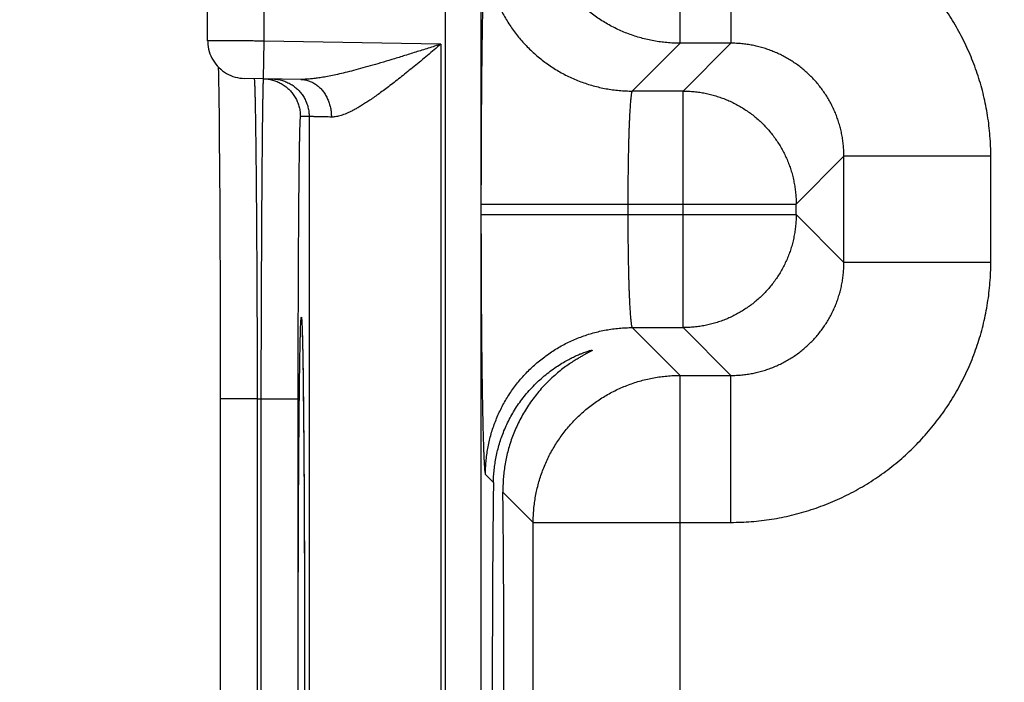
# Model space of a CAD drawing. Header units: inches. Extents: x 0 to 34, y 0 to 22.
# Tile 35 of 80: x 15.028 to 15.551, y 16.138 to 16.49. Entities that reach past the tile are written whole.
import ezdxf

# ---------------------------------------------------------------- set-up
doc = ezdxf.new("R2010")
doc.units = ezdxf.units.IN
doc.header["$LTSCALE"] = 1.87
doc.header["$MEASUREMENT"] = 0
doc.layers.get('0').update_dxf_attribs({"linetype": 'CONTINUOUS'})
doc.layers.add('DIMENSIONS', color=7, linetype='CONTINUOUS')
doc.styles.get("Standard").update_dxf_attribs({"font": 'txt', "width": 0.8})
doc.dimstyles.new('DIMSTYLE_1', dxfattribs={"dimtxt": 0.125, "dimasz": 0.18, "dimexe": 0.18, "dimexo": 0.0625, "dimgap": 0.09, "dimtad": 0, "dimtih": 1, "dimtoh": 1, "dimdec": 3, "dimzin": 4, "dimdsep": 46, "dimtxsty": 'STANDARD', "dimblk": '_FILLED', "dimblk1": '_FILLED', "dimblk2": '_FILLED', "dimcen": 0.09, "dimadec": 0, "dimazin": 0, "dimtp": 0.01, "dimtm": 0.01, "dimtfac": 1, "dimtdec": 3, "dimtofl": 0, "dimtmove": 0, "dimatfit": 3, "dimldrblk": '_FILLED', "dimfxl": 1, "dimtolj": 1, "dimtzin": 4, "dimarcsym": 0})

# ---------------------------------------------------------------- blocks, each defined once
blk = doc.blocks.new('*D9')
at = {"layer": 'DIMENSIONS', "color": 2, "linetype": 'CONTINUOUS'}
blk.add_line((16.37319, 13.36208), (14.43956, 13.36208), dxfattribs=at)
at = {"layer": 'DIMENSIONS', "color": 2, "linetype": 'CONTINUOUS', "width": 0.8}
for s, p in [('[', (13.67706, 13.29958)), (']', (14.27706, 13.29958)), ('3.529', (13.05206, 13.29958)), ('89.64', (13.77706, 13.29958))]:
    blk.add_text(s, height=0.125, dxfattribs=at).set_placement(p)
blk = doc.blocks.new('_FILLED')
at = {"color": 0, "linetype": 'BYBLOCK'}
blk.add_solid([(0, 0), (-1, 0.1736), (-1, -0.1736)], dxfattribs=at)
blk = doc.blocks.new('*D10')
at = {"layer": 'DIMENSIONS', "color": 2, "linetype": 'CONTINUOUS'}
blk.add_line((16.37319, 16.11208), (14.43872, 16.11208), dxfattribs=at)
at = {"layer": 'DIMENSIONS', "color": 2, "linetype": 'CONTINUOUS', "width": 0.8}
for s, p in [('[', (13.67622, 16.04958)), (']', (14.27622, 16.04958)), ('.779', (13.15122, 16.04958)), ('19.79', (13.77622, 16.04958))]:
    blk.add_text(s, height=0.125, dxfattribs=at).set_placement(p)

msp = doc.modelspace()

# ---------------------------------------------------------------- linework, layer by layer
at = {"color": 7, "linetype": 'CONTINUOUS'}
for p, q in [((15.12755, 16.47857), (15.12755, 16.7621)), ((15.15755, 16.4784), (15.15755, 16.7621)), ((15.37842, 16.47723), (15.37842, 16.63694)), ((15.25362, 16.58677), (15.25362, 12.9164)), ((15.27261, 16.58677), (15.27261, 12.9164)), ((15.40544, 16.55521), (15.40544, 16.47723)), ((15.1572, 16.4584), (15.15755, 16.4784)), ((15.25144, 16.47676), (15.15755, 16.4784)), ((15.25144, 16.47676), (15.25144, 15.79941)), ((15.37842, 16.47723), (15.35305, 16.45186)), ((15.40544, 16.47723), (15.37842, 16.47723)), ((15.38007, 16.45186), (15.40544, 16.47723)), ((15.13319, 16.46467), (15.13326, 16.46106)), ((15.13326, 16.46106), (15.13335, 16.45635)), ((15.13335, 16.45635), (15.13342, 16.45173)), ((15.17696, 16.45805), (15.1472, 16.45857)), ((15.13342, 16.45173), (15.1335, 16.44618)), ((15.38007, 16.45186), (15.35305, 16.45186)), ((15.38007, 16.32631), (15.38007, 16.45186)), ((15.1335, 16.44618), (15.13358, 16.43963)), ((15.13358, 16.43963), (15.13366, 16.43194)), ((15.18145, 16.43832), (15.17677, 16.4384)), ((15.18145, 16.43832), (15.18145, 15.83784)), ((15.13366, 16.43194), (15.13374, 16.42281)), ((15.13374, 16.42281), (15.13381, 16.41478)), ((15.13381, 16.41478), (15.13388, 16.40555)), ((15.44006, 16.39187), (15.46543, 16.41724)), ((15.46543, 16.36093), (15.46543, 16.41724)), ((15.54342, 16.41724), (15.46543, 16.41724)), ((15.54342, 16.36093), (15.54342, 16.41724)), ((15.13388, 16.40555), (15.13395, 16.39495)), ((15.13395, 16.39495), (15.13401, 16.38267)), ((15.2727, 16.39187), (15.2727, 16.3863)), ((15.2727, 16.39187), (15.44006, 16.39187)), ((15.35068, 16.39187), (15.35068, 16.3863)), ((15.44006, 16.3863), (15.44006, 16.39187)), ((15.13401, 16.38267), (15.13408, 16.36806)), ((15.2727, 16.3863), (15.44006, 16.3863)), ((15.44006, 16.3863), (15.46543, 16.36093)), ((15.13408, 16.36806), (15.13412, 16.35639)), ((15.54342, 16.36093), (15.46543, 16.36093)), ((15.13412, 16.35639), (15.13416, 16.34325)), ((15.13416, 16.34325), (15.13419, 16.32965)), ((15.13419, 16.32965), (15.13421, 16.31601)), ((15.17753, 16.32951), (15.17754, 16.32941)), ((15.17754, 16.32941), (15.17755, 16.32924)), ((15.17755, 16.32924), (15.17757, 16.32902)), ((15.17757, 16.32902), (15.17758, 16.32874)), ((15.17758, 16.32874), (15.1776, 16.3284)), ((15.1776, 16.3284), (15.17763, 16.32779)), ((15.17763, 16.32779), (15.17766, 16.32704)), ((15.17766, 16.32704), (15.1777, 16.32616)), ((15.1777, 16.32616), (15.17775, 16.32474)), ((15.17775, 16.32474), (15.17782, 16.32245)), ((15.35305, 16.32631), (15.37842, 16.30094)), ((15.35305, 16.32631), (15.38007, 16.32631)), ((15.38007, 16.32631), (15.40544, 16.30094)), ((15.17782, 16.32245), (15.17788, 16.31997)), ((15.17788, 16.31997), (15.17795, 16.3168)), ((15.13421, 16.31601), (15.13423, 16.30217)), ((15.17795, 16.3168), (15.17803, 16.31288)), ((15.17803, 16.31288), (15.17811, 16.30799)), ((15.17811, 16.30799), (15.1782, 16.30199)), ((15.13423, 16.30217), (15.13423, 15.98768)), ((15.1782, 16.30199), (15.17827, 16.29668)), ((15.37842, 15.54723), (15.37842, 16.30094)), ((15.37842, 16.30094), (15.40544, 16.30094)), ((15.40544, 16.22295), (15.40544, 16.30094)), ((15.17827, 16.29668), (15.17835, 16.29061)), ((15.15388, 16.28848), (15.13423, 16.28848)), ((15.15388, 16.28848), (15.15388, 15.98768)), ((15.15388, 16.28848), (15.15581, 16.28845)), ((15.15581, 16.28845), (15.15581, 15.98772)), ((15.15581, 16.28845), (15.17546, 16.28845)), ((15.17546, 16.28845), (15.17546, 15.98772)), ((15.17835, 16.29061), (15.17842, 16.28363)), ((15.17842, 16.28363), (15.1785, 16.2755)), ((15.1785, 16.2755), (15.17858, 16.26578)), ((15.17858, 16.26578), (15.17866, 16.25364)), ((15.17866, 16.25364), (15.17872, 16.24373)), ((15.27506, 16.24832), (15.27931, 16.24408)), ((15.17872, 16.24373), (15.17878, 16.23241)), ((15.28432, 16.23906), (15.30043, 16.22295)), ((15.17878, 16.23241), (15.17884, 16.21992)), ((15.17884, 16.21992), (15.17889, 16.20681)), ((15.30043, 15.62521), (15.30043, 16.22295)), ((15.30043, 16.22295), (15.40544, 16.22295)), ((15.17889, 16.20681), (15.17892, 16.19346)), ((15.17892, 16.19346), (15.17896, 16.17985)), ((15.17896, 16.17985), (15.17898, 16.16598)), ((15.17898, 16.16598), (15.17899, 16.15195)), ((15.17899, 16.15195), (15.179, 16.13808)), ((15.179, 16.13808), (15.17899, 16.12418))]:
    msp.add_line(p, q, dxfattribs=at)
for points in [[(15.12755, 16.47857), (15.12756, 16.47786), (15.12765, 16.4766), (15.12781, 16.47535), (15.12806, 16.47411), (15.12838, 16.47288), (15.12878, 16.47168), (15.12925, 16.47051), (15.12979, 16.46937), (15.13041, 16.46826), (15.1311, 16.4672), (15.13185, 16.46618), (15.13266, 16.46522), (15.13354, 16.4643), (15.13447, 16.46344), (15.13545, 16.46265), (15.13648, 16.46191), (15.13755, 16.46125), (15.13867, 16.46065), (15.13982, 16.46012), (15.141, 16.45967), (15.14221, 16.4593), (15.14344, 16.459), (15.14468, 16.45878), (15.14594, 16.45863), (15.1472, 16.45857)], [(15.17753, 16.32956), (15.17753, 16.32956), (15.17753, 16.32954), (15.17753, 16.32951)]]:
    msp.add_lwpolyline(points, dxfattribs=at)
for points, knots in [([(15.37842, 16.47723), (15.37725, 16.47723), (15.37492, 16.47728), (15.37143, 16.47752), (15.36795, 16.47791), (15.36449, 16.47846), (15.36106, 16.47916), (15.35767, 16.48002), (15.35432, 16.48103), (15.35101, 16.48218), (15.34776, 16.48349), (15.34457, 16.48493), (15.34146, 16.48652), (15.33841, 16.48825), (15.33545, 16.49012), (15.33257, 16.49211), (15.32978, 16.49423), (15.3271, 16.49648), (15.32451, 16.49884), (15.32204, 16.50131), (15.31967, 16.5039), (15.31743, 16.50659), (15.31531, 16.50937), (15.31332, 16.51225), (15.31145, 16.51521), (15.30973, 16.51826), (15.30814, 16.52138), (15.30669, 16.52457), (15.30538, 16.52782), (15.30423, 16.53112), (15.30322, 16.53447), (15.30236, 16.53787), (15.30166, 16.5413), (15.30111, 16.54475), (15.30072, 16.54823), (15.30049, 16.55172), (15.30043, 16.55405), (15.30043, 16.55521)], [0, 0, 0, 0, 0.028572, 0.057143, 0.085716, 0.114289, 0.142862, 0.171435, 0.200009, 0.228583, 0.257158, 0.285732, 0.314307, 0.342882, 0.371457, 0.400033, 0.428608, 0.457184, 0.485759, 0.514335, 0.542911, 0.571486, 0.600061, 0.628636, 0.65721, 0.685786, 0.714361, 0.742935, 0.771508, 0.80008, 0.828652, 0.857229, 0.885804, 0.914368, 0.942921, 0.971462, 1, 1, 1, 1]), ([(15.54342, 16.41724), (15.54342, 16.41904), (15.54335, 16.42264), (15.54303, 16.42805), (15.5425, 16.43344), (15.54176, 16.43881), (15.54081, 16.44415), (15.53965, 16.44945), (15.53828, 16.45469), (15.5367, 16.45988), (15.53493, 16.465), (15.53295, 16.47006), (15.53078, 16.47502), (15.52841, 16.4799), (15.52586, 16.48468), (15.52312, 16.48936), (15.52019, 16.49392), (15.51709, 16.49837), (15.51382, 16.50269), (15.51038, 16.50688), (15.50678, 16.51093), (15.50302, 16.51484), (15.49911, 16.5186), (15.49506, 16.5222), (15.49087, 16.52564), (15.48655, 16.52891), (15.4821, 16.53201), (15.47754, 16.53493), (15.47286, 16.53767), (15.46808, 16.54022), (15.4632, 16.54259), (15.45823, 16.54476), (15.45318, 16.54673), (15.44806, 16.54851), (15.44287, 16.55008), (15.43762, 16.55145), (15.43233, 16.55261), (15.42699, 16.55356), (15.42163, 16.5543), (15.41624, 16.55483), (15.41084, 16.55514), (15.40724, 16.55521), (15.40544, 16.55521)], [0, 0, 0, 0, 0.024938, 0.049917, 0.074922, 0.099939, 0.124954, 0.149959, 0.174962, 0.199976, 0.224999, 0.250018, 0.275026, 0.300027, 0.325031, 0.350038, 0.375045, 0.40005, 0.425053, 0.45006, 0.475069, 0.500078, 0.525085, 0.550089, 0.575094, 0.600101, 0.625108, 0.650112, 0.675115, 0.700119, 0.725125, 0.750138, 0.775157, 0.800176, 0.825185, 0.850182, 0.875177, 0.900178, 0.925176, 0.950157, 0.975104, 1, 1, 1, 1]), ([(15.27506, 16.52985), (15.27501, 16.52979), (15.27495, 16.52958), (15.27486, 16.52918), (15.27477, 16.52856), (15.27468, 16.52775), (15.27459, 16.52672), (15.2745, 16.5255), (15.27441, 16.52407), (15.27432, 16.52244), (15.27424, 16.52061), (15.27415, 16.51859), (15.27407, 16.51638), (15.27398, 16.51399), (15.2739, 16.5114), (15.27382, 16.50864), (15.27374, 16.5057), (15.27367, 16.50259), (15.27359, 16.49931), (15.27352, 16.49587), (15.27345, 16.49228), (15.27339, 16.48853), (15.27332, 16.48463), (15.27326, 16.4806), (15.2732, 16.47643), (15.27315, 16.47213), (15.27309, 16.46772), (15.27304, 16.46319), (15.273, 16.45855), (15.27295, 16.45381), (15.27291, 16.44898), (15.27287, 16.44406), (15.27284, 16.43906), (15.27281, 16.43399), (15.27278, 16.42886), (15.27276, 16.42367), (15.27274, 16.41844), (15.27272, 16.41316), (15.27271, 16.40786), (15.2727, 16.40253), (15.2727, 16.3972), (15.2727, 16.39364), (15.2727, 16.39187)], [0, 0, 0, 0, 0.001578, 0.004582, 0.009066, 0.015034, 0.022479, 0.03139, 0.04176, 0.053579, 0.066827, 0.081479, 0.097507, 0.114894, 0.133619, 0.153653, 0.174961, 0.197509, 0.221268, 0.246206, 0.272284, 0.299458, 0.327683, 0.35692, 0.38713, 0.418267, 0.450279, 0.483115, 0.516728, 0.551071, 0.586096, 0.621751, 0.657985, 0.694733, 0.731926, 0.769506, 0.80743, 0.845652, 0.884102, 0.9227, 0.961361, 1, 1, 1, 1]), ([(15.27506, 16.52985), (15.27506, 16.52868), (15.27512, 16.52635), (15.27535, 16.52285), (15.27575, 16.51938), (15.27629, 16.51592), (15.277, 16.51249), (15.27785, 16.50909), (15.27886, 16.50574), (15.28002, 16.50244), (15.28132, 16.49919), (15.28277, 16.496), (15.28436, 16.49288), (15.28609, 16.48984), (15.28795, 16.48687), (15.28994, 16.484), (15.29207, 16.48121), (15.29431, 16.47852), (15.29667, 16.47594), (15.29915, 16.47347), (15.30173, 16.4711), (15.30442, 16.46886), (15.3072, 16.46674), (15.31008, 16.46474), (15.31305, 16.46288), (15.31609, 16.46115), (15.31921, 16.45956), (15.3224, 16.45812), (15.32564, 16.45681), (15.32895, 16.45566), (15.3323, 16.45465), (15.33569, 16.45379), (15.33912, 16.45309), (15.34258, 16.45254), (15.34606, 16.45215), (15.34955, 16.45191), (15.35188, 16.45186), (15.35305, 16.45186)], [0, 0, 0, 0, 0.028569, 0.057138, 0.085708, 0.114278, 0.142849, 0.17142, 0.199991, 0.228563, 0.257135, 0.285707, 0.314279, 0.342852, 0.371424, 0.399997, 0.42857, 0.457143, 0.485716, 0.514289, 0.542862, 0.571435, 0.600008, 0.628581, 0.657153, 0.685725, 0.714297, 0.742869, 0.771441, 0.800012, 0.828583, 0.857153, 0.885723, 0.914293, 0.942862, 0.971431, 1, 1, 1, 1]), ([(15.15755, 16.4784), (15.15699, 16.4784), (15.15586, 16.47841), (15.15418, 16.47841), (15.15251, 16.47842), (15.15085, 16.47843), (15.14921, 16.47844), (15.1476, 16.47845), (15.14602, 16.47846), (15.14448, 16.47847), (15.14298, 16.47848), (15.14152, 16.47849), (15.14012, 16.4785), (15.13877, 16.4785), (15.13749, 16.47851), (15.13626, 16.47852), (15.13511, 16.47853), (15.13402, 16.47853), (15.13301, 16.47854), (15.13208, 16.47854), (15.13123, 16.47855), (15.13047, 16.47855), (15.12979, 16.47856), (15.1292, 16.47856), (15.1287, 16.47856), (15.12828, 16.47857), (15.12798, 16.47857), (15.12772, 16.47857), (15.12766, 16.47857), (15.12756, 16.47857), (15.12755, 16.47857)], [0, 0, 0, 0, 0.056285, 0.112466, 0.168339, 0.223699, 0.278343, 0.332092, 0.384799, 0.436308, 0.486436, 0.535002, 0.581852, 0.626853, 0.66986, 0.710716, 0.74928, 0.785447, 0.819121, 0.850194, 0.878555, 0.904113, 0.926795, 0.946535, 0.963273, 0.976956, 0.987535, 0.994976, 0.999251, 1, 1, 1, 1]), ([(15.25144, 16.47676), (15.24919, 16.47604), (15.24472, 16.47462), (15.23808, 16.47252), (15.23162, 16.4705), (15.2254, 16.46859), (15.2195, 16.46682), (15.21395, 16.46521), (15.20879, 16.46378), (15.20403, 16.46252), (15.19967, 16.46143), (15.19571, 16.46052), (15.19211, 16.45977), (15.18887, 16.45917), (15.18596, 16.45871), (15.18334, 16.45838), (15.181, 16.45816), (15.1789, 16.45805), (15.17758, 16.45804), (15.17696, 16.45805)], [0, 0, 0, 0, 0.092065, 0.182806, 0.271122, 0.355868, 0.436106, 0.511211, 0.580811, 0.644721, 0.702978, 0.755739, 0.803294, 0.845973, 0.884142, 0.918191, 0.948568, 0.975696, 1, 1, 1, 1]), ([(15.25144, 16.47676), (15.25023, 16.47575), (15.24783, 16.47374), (15.24424, 16.47075), (15.2407, 16.46781), (15.23722, 16.46496), (15.23384, 16.46221), (15.23057, 16.45958), (15.22742, 16.4571), (15.2244, 16.45476), (15.22152, 16.45259), (15.21879, 16.45058), (15.21621, 16.44874), (15.21378, 16.44707), (15.21149, 16.44556), (15.20934, 16.44421), (15.20733, 16.44302), (15.20545, 16.44197), (15.2037, 16.44107), (15.20206, 16.4403), (15.20053, 16.43965), (15.1991, 16.43912), (15.19777, 16.4387), (15.19653, 16.43839), (15.19537, 16.43818), (15.19428, 16.43807), (15.19358, 16.43805), (15.19324, 16.43806)], [0, 0, 0, 0, 0.066836, 0.13307, 0.198266, 0.261992, 0.323804, 0.383284, 0.440138, 0.494148, 0.545154, 0.593089, 0.637914, 0.679658, 0.718394, 0.754212, 0.787241, 0.817626, 0.845519, 0.871089, 0.894516, 0.915972, 0.935629, 0.953672, 0.970287, 0.985664, 1, 1, 1, 1]), ([(15.46543, 16.41724), (15.46543, 16.41819), (15.46539, 16.42009), (15.46519, 16.42295), (15.46485, 16.42579), (15.46437, 16.42861), (15.46377, 16.4314), (15.46303, 16.43416), (15.46216, 16.43689), (15.46116, 16.43956), (15.46003, 16.44219), (15.45879, 16.44476), (15.45742, 16.44726), (15.45593, 16.4497), (15.45433, 16.45207), (15.45262, 16.45435), (15.4508, 16.45655), (15.44888, 16.45866), (15.44686, 16.46068), (15.44475, 16.4626), (15.44255, 16.46442), (15.44027, 16.46613), (15.4379, 16.46773), (15.43547, 16.46921), (15.43296, 16.47058), (15.43039, 16.47183), (15.42777, 16.47295), (15.42509, 16.47395), (15.42237, 16.47482), (15.41961, 16.47556), (15.41681, 16.47617), (15.41399, 16.47664), (15.41115, 16.47698), (15.4083, 16.47718), (15.40639, 16.47723), (15.40544, 16.47723)], [0, 0, 0, 0, 0.030334, 0.060672, 0.091009, 0.121345, 0.151678, 0.182004, 0.212323, 0.24263, 0.272924, 0.303211, 0.3335, 0.363789, 0.394074, 0.424353, 0.454633, 0.484913, 0.515189, 0.545461, 0.575733, 0.606008, 0.636283, 0.666555, 0.696823, 0.72709, 0.757369, 0.787669, 0.817987, 0.848317, 0.878656, 0.908998, 0.939341, 0.969677, 1, 1, 1, 1]), ([(15.15227, 16.45837), (15.15228, 16.45821), (15.15234, 16.45796), (15.15238, 16.45732), (15.15243, 16.45651), (15.15248, 16.45544), (15.15253, 16.45414), (15.15258, 16.45261), (15.15263, 16.45085), (15.15268, 16.44886), (15.15273, 16.44665), (15.15278, 16.44422), (15.15283, 16.44157), (15.15288, 16.4387), (15.15293, 16.43563), (15.15298, 16.43235), (15.15302, 16.42887), (15.15307, 16.42519), (15.15312, 16.42133), (15.15316, 16.41728), (15.15321, 16.41304), (15.15325, 16.40864), (15.1533, 16.40407), (15.15334, 16.39933), (15.15338, 16.39444), (15.15342, 16.3894), (15.15346, 16.38422), (15.1535, 16.37891), (15.15353, 16.37347), (15.15357, 16.36791), (15.1536, 16.36223), (15.15363, 16.35646), (15.15366, 16.35059), (15.15369, 16.34463), (15.15372, 16.33859), (15.15375, 16.33248), (15.15377, 16.32631), (15.15379, 16.32009), (15.15382, 16.31382), (15.15383, 16.30752), (15.15385, 16.30119), (15.15387, 16.29484), (15.15388, 16.2906), (15.15388, 16.28848)], [0, 0, 0, 0, 0.002124, 0.005637, 0.010537, 0.01682, 0.024476, 0.033496, 0.043867, 0.055574, 0.0686, 0.082925, 0.098532, 0.115399, 0.133501, 0.15281, 0.173301, 0.194946, 0.217718, 0.241579, 0.266497, 0.292437, 0.319365, 0.347246, 0.376045, 0.40572, 0.436225, 0.467517, 0.499557, 0.532303, 0.565705, 0.599714, 0.634284, 0.66937, 0.704924, 0.740894, 0.777229, 0.813877, 0.850788, 0.887909, 0.925187, 0.96257, 1, 1, 1, 1]), ([(15.15708, 16.45828), (15.15708, 16.45812), (15.15702, 16.45788), (15.15701, 16.45724), (15.15696, 16.45643), (15.15693, 16.45536), (15.15689, 16.45406), (15.15685, 16.45253), (15.15682, 16.45077), (15.15678, 16.44879), (15.15674, 16.44657), (15.1567, 16.44414), (15.15666, 16.44149), (15.15663, 16.43863), (15.15659, 16.43556), (15.15655, 16.43228), (15.15651, 16.4288), (15.15648, 16.42513), (15.15644, 16.42126), (15.15641, 16.41721), (15.15637, 16.41298), (15.15634, 16.40857), (15.1563, 16.404), (15.15627, 16.39927), (15.15623, 16.39438), (15.1562, 16.38934), (15.15617, 16.38416), (15.15614, 16.37885), (15.15611, 16.37341), (15.15608, 16.36785), (15.15605, 16.36218), (15.15603, 16.35641), (15.156, 16.35054), (15.15598, 16.34458), (15.15595, 16.33854), (15.15593, 16.33244), (15.15591, 16.32627), (15.15589, 16.32005), (15.15587, 16.31378), (15.15585, 16.30748), (15.15584, 16.30115), (15.15582, 16.29481), (15.15581, 16.29057), (15.15581, 16.28845)], [0, 0, 0, 0, 0.002109, 0.005609, 0.010499, 0.016773, 0.024422, 0.033436, 0.043801, 0.055505, 0.068531, 0.082859, 0.098465, 0.115329, 0.133428, 0.152739, 0.173234, 0.194882, 0.217651, 0.241513, 0.266435, 0.292383, 0.319322, 0.347212, 0.376014, 0.405687, 0.436194, 0.467494, 0.499539, 0.532281, 0.565679, 0.599691, 0.634272, 0.669368, 0.704925, 0.740894, 0.777226, 0.813871, 0.850776, 0.88789, 0.925166, 0.962553, 1, 1, 1, 1]), ([(15.1572, 16.4584), (15.15759, 16.45839), (15.15839, 16.45835), (15.1596, 16.45822), (15.16082, 16.458), (15.16203, 16.45771), (15.16322, 16.45735), (15.16438, 16.45691), (15.16552, 16.4564), (15.16662, 16.45582), (15.16768, 16.45518), (15.1687, 16.45447), (15.16967, 16.4537), (15.1706, 16.45287), (15.17147, 16.45198), (15.17229, 16.45104), (15.17304, 16.45005), (15.17373, 16.44902), (15.17436, 16.44795), (15.17492, 16.44684), (15.17541, 16.44569), (15.17582, 16.44452), (15.17617, 16.44333), (15.17643, 16.44211), (15.17663, 16.44088), (15.17674, 16.43965), (15.17677, 16.43882), (15.17677, 16.4384)], [0, 0, 0, 0, 0.037366, 0.077475, 0.117584, 0.157693, 0.197802, 0.237911, 0.27802, 0.318129, 0.358239, 0.398348, 0.438458, 0.478567, 0.518677, 0.558787, 0.598897, 0.639007, 0.679117, 0.719227, 0.759338, 0.799448, 0.839558, 0.879669, 0.919779, 0.95989, 1, 1, 1, 1]), ([(15.1618, 16.45832), (15.16221, 16.45831), (15.16304, 16.45827), (15.16427, 16.45813), (15.1655, 16.45792), (15.16671, 16.45763), (15.1679, 16.45727), (15.16906, 16.45683), (15.17019, 16.45632), (15.1713, 16.45574), (15.17236, 16.4551), (15.17338, 16.45439), (15.17435, 16.45362), (15.17528, 16.45278), (15.17615, 16.4519), (15.17696, 16.45096), (15.17772, 16.44997), (15.17841, 16.44894), (15.17904, 16.44786), (15.1796, 16.44675), (15.18008, 16.44561), (15.1805, 16.44444), (15.18084, 16.44324), (15.18111, 16.44203), (15.1813, 16.4408), (15.18142, 16.43956), (15.18145, 16.43874), (15.18145, 16.43832)], [0, 0, 0, 0, 0.04, 0.08, 0.12, 0.160001, 0.200001, 0.240001, 0.280001, 0.320001, 0.360001, 0.400001, 0.440001, 0.480001, 0.520001, 0.560001, 0.600001, 0.640001, 0.680001, 0.720001, 0.760001, 0.800001, 0.84, 0.88, 0.92, 0.96, 1, 1, 1, 1]), ([(15.17696, 16.45805), (15.1773, 16.45805), (15.178, 16.45801), (15.17902, 16.45787), (15.18005, 16.45766), (15.18105, 16.45738), (15.18204, 16.45701), (15.18301, 16.45658), (15.18395, 16.45607), (15.18487, 16.45549), (15.18575, 16.45485), (15.1866, 16.45414), (15.18741, 16.45337), (15.18818, 16.45254), (15.1889, 16.45165), (15.18957, 16.45071), (15.1902, 16.44972), (15.19077, 16.44869), (15.19128, 16.44761), (15.19174, 16.4465), (15.19214, 16.44535), (15.19249, 16.44418), (15.19277, 16.44299), (15.19298, 16.44177), (15.19314, 16.44054), (15.19323, 16.4393), (15.19324, 16.43847), (15.19324, 16.43806)], [0, 0, 0, 0, 0.03628, 0.072622, 0.109088, 0.145737, 0.182623, 0.219797, 0.257303, 0.295181, 0.333461, 0.372169, 0.411322, 0.450929, 0.490993, 0.531511, 0.572471, 0.613855, 0.65564, 0.697797, 0.740292, 0.783088, 0.826142, 0.869409, 0.912841, 0.956388, 1, 1, 1, 1]), ([(15.35305, 16.45186), (15.353, 16.45183), (15.3529, 16.4517), (15.3528, 16.45143), (15.35269, 16.45103), (15.35257, 16.45048), (15.35246, 16.4498), (15.35235, 16.44898), (15.35224, 16.44803), (15.35214, 16.44695), (15.35203, 16.44573), (15.35193, 16.44439), (15.35183, 16.44292), (15.35173, 16.44134), (15.35163, 16.43964), (15.35154, 16.43782), (15.35146, 16.4359), (15.35137, 16.43388), (15.35129, 16.43175), (15.35122, 16.42954), (15.35115, 16.42723), (15.35108, 16.42484), (15.35102, 16.42237), (15.35096, 16.41983), (15.35091, 16.41723), (15.35086, 16.41456), (15.35082, 16.41184), (15.35078, 16.40907), (15.35075, 16.40627), (15.35073, 16.40343), (15.35071, 16.40056), (15.35069, 16.39768), (15.35069, 16.39477), (15.35068, 16.39284), (15.35068, 16.39187)], [0, 0, 0, 0, 0.002806, 0.007585, 0.014561, 0.023786, 0.035266, 0.04899, 0.064936, 0.083073, 0.103362, 0.125756, 0.150198, 0.176625, 0.204971, 0.235178, 0.267186, 0.300914, 0.336277, 0.37319, 0.411564, 0.451325, 0.492395, 0.534675, 0.578057, 0.62243, 0.66768, 0.713698, 0.76038, 0.807619, 0.855309, 0.903343, 0.951611, 1, 1, 1, 1]), ([(15.38007, 16.45186), (15.38105, 16.45186), (15.38301, 16.45181), (15.38595, 16.45159), (15.38887, 16.45123), (15.39177, 16.45073), (15.39465, 16.45008), (15.39748, 16.44929), (15.40028, 16.44837), (15.40303, 16.44731), (15.40572, 16.44612), (15.40835, 16.44479), (15.41092, 16.44334), (15.4134, 16.44176), (15.41581, 16.44007), (15.41814, 16.43826), (15.42037, 16.43633), (15.4225, 16.4343), (15.42453, 16.43217), (15.42646, 16.42994), (15.42827, 16.42761), (15.42996, 16.42521), (15.43154, 16.42272), (15.43299, 16.42015), (15.43432, 16.41752), (15.43551, 16.41483), (15.43657, 16.41208), (15.4375, 16.40929), (15.43828, 16.40645), (15.43893, 16.40357), (15.43944, 16.40067), (15.4398, 16.39775), (15.44001, 16.39481), (15.44006, 16.39285), (15.44006, 16.39187)], [0, 0, 0, 0, 0.031213, 0.062432, 0.093664, 0.124911, 0.156167, 0.18742, 0.21867, 0.249922, 0.281174, 0.312428, 0.343683, 0.374936, 0.40619, 0.437444, 0.468698, 0.499953, 0.531207, 0.562462, 0.593716, 0.624971, 0.656225, 0.687479, 0.718733, 0.749986, 0.781239, 0.812492, 0.843744, 0.874997, 0.906248, 0.937499, 0.96875, 1, 1, 1, 1]), ([(15.17677, 16.4384), (15.17673, 16.4384), (15.17671, 16.43818), (15.17665, 16.43792), (15.17661, 16.43733), (15.17656, 16.43658), (15.17651, 16.43559), (15.17647, 16.43439), (15.17642, 16.43297), (15.17637, 16.43135), (15.17632, 16.42951), (15.17628, 16.42746), (15.17623, 16.42522), (15.17618, 16.42277), (15.17614, 16.42012), (15.1761, 16.41728), (15.17605, 16.41425), (15.17601, 16.41104), (15.17597, 16.40765), (15.17593, 16.40408), (15.1759, 16.40035), (15.17586, 16.39645), (15.17582, 16.39239), (15.17579, 16.38817), (15.17576, 16.38382), (15.17573, 16.37932), (15.1757, 16.37469), (15.17567, 16.36993), (15.17564, 16.36505), (15.17562, 16.36006), (15.17559, 16.35497), (15.17557, 16.34977), (15.17555, 16.34449), (15.17554, 16.33912), (15.17552, 16.33368), (15.17551, 16.32818), (15.17549, 16.32261), (15.17548, 16.317), (15.17547, 16.31134), (15.17547, 16.30565), (15.17546, 16.29993), (15.17546, 16.2942), (15.17546, 16.29037), (15.17546, 16.28845)], [0, 0, 0, 0, 0.000807, 0.003031, 0.006707, 0.011837, 0.018416, 0.026432, 0.035874, 0.046731, 0.058991, 0.072636, 0.087641, 0.103979, 0.121627, 0.140565, 0.160766, 0.182196, 0.204825, 0.228619, 0.253547, 0.279571, 0.306651, 0.334746, 0.363817, 0.393823, 0.424718, 0.456457, 0.488993, 0.522277, 0.556262, 0.590906, 0.62616, 0.661964, 0.698256, 0.734983, 0.772094, 0.809539, 0.847271, 0.88524, 0.92339, 0.961663, 1, 1, 1, 1]), ([(15.19324, 16.43806), (15.19268, 16.43807), (15.1916, 16.43809), (15.19005, 16.43813), (15.18861, 16.43816), (15.1873, 16.43819), (15.18612, 16.43822), (15.18507, 16.43824), (15.18415, 16.43826), (15.18336, 16.43828), (15.18271, 16.43829), (15.1822, 16.4383), (15.18183, 16.43831), (15.18159, 16.43832), (15.18148, 16.43832), (15.18145, 16.43832)], [0, 0, 0, 0, 0.142215, 0.2743, 0.396004, 0.507103, 0.607392, 0.696658, 0.774701, 0.841351, 0.896474, 0.939966, 0.971753, 0.991778, 1, 1, 1, 1]), ([(15.2727, 16.3863), (15.2727, 16.38452), (15.2727, 16.38096), (15.2727, 16.37563), (15.27271, 16.37031), (15.27272, 16.365), (15.27274, 16.35973), (15.27276, 16.35449), (15.27278, 16.34931), (15.27281, 16.34418), (15.27284, 16.33911), (15.27287, 16.33411), (15.27291, 16.32919), (15.27295, 16.32435), (15.273, 16.31962), (15.27304, 16.31498), (15.27309, 16.31045), (15.27315, 16.30603), (15.2732, 16.30173), (15.27326, 16.29757), (15.27332, 16.29353), (15.27339, 16.28964), (15.27345, 16.28589), (15.27352, 16.28229), (15.27359, 16.27885), (15.27367, 16.27557), (15.27374, 16.27246), (15.27382, 16.26952), (15.2739, 16.26676), (15.27398, 16.26418), (15.27407, 16.26178), (15.27415, 16.25957), (15.27424, 16.25755), (15.27432, 16.25573), (15.27441, 16.2541), (15.2745, 16.25267), (15.27459, 16.25144), (15.27468, 16.25042), (15.27477, 16.2496), (15.27486, 16.24898), (15.27495, 16.24858), (15.27501, 16.24837), (15.27506, 16.24832)], [0, 0, 0, 0, 0.038639, 0.0773, 0.115898, 0.154348, 0.19257, 0.230494, 0.268073, 0.305267, 0.342015, 0.378249, 0.413904, 0.448929, 0.483272, 0.516885, 0.549721, 0.581733, 0.61287, 0.64308, 0.672317, 0.700542, 0.727716, 0.753794, 0.778732, 0.802491, 0.825039, 0.846347, 0.866381, 0.885106, 0.902493, 0.918521, 0.933173, 0.946421, 0.95824, 0.96861, 0.977521, 0.984966, 0.990934, 0.995418, 0.998422, 1, 1, 1, 1]), ([(15.35068, 16.3863), (15.35068, 16.38533), (15.35069, 16.38339), (15.35069, 16.38049), (15.35071, 16.3776), (15.35073, 16.37474), (15.35075, 16.3719), (15.35078, 16.36909), (15.35082, 16.36633), (15.35086, 16.36361), (15.35091, 16.36094), (15.35096, 16.35833), (15.35102, 16.35579), (15.35108, 16.35332), (15.35115, 16.35094), (15.35122, 16.34863), (15.35129, 16.34641), (15.35137, 16.34429), (15.35146, 16.34226), (15.35154, 16.34034), (15.35163, 16.33853), (15.35173, 16.33683), (15.35183, 16.33524), (15.35193, 16.33378), (15.35203, 16.33243), (15.35214, 16.33122), (15.35224, 16.33013), (15.35235, 16.32918), (15.35246, 16.32836), (15.35257, 16.32768), (15.35269, 16.32714), (15.3528, 16.32673), (15.3529, 16.32646), (15.353, 16.32633), (15.35305, 16.32631)], [0, 0, 0, 0, 0.048389, 0.096657, 0.144691, 0.192381, 0.23962, 0.286302, 0.33232, 0.37757, 0.421943, 0.465325, 0.507605, 0.548675, 0.588436, 0.62681, 0.663723, 0.699086, 0.732815, 0.764822, 0.795029, 0.823375, 0.849802, 0.874244, 0.896638, 0.916927, 0.935064, 0.95101, 0.964734, 0.976214, 0.985439, 0.992415, 0.997194, 1, 1, 1, 1]), ([(15.44006, 16.3863), (15.44006, 16.38532), (15.44001, 16.38336), (15.4398, 16.38042), (15.43944, 16.3775), (15.43893, 16.3746), (15.43829, 16.37173), (15.4375, 16.36889), (15.43658, 16.36609), (15.43552, 16.36334), (15.43432, 16.36065), (15.433, 16.35802), (15.43155, 16.35546), (15.42997, 16.35297), (15.42827, 16.35056), (15.42646, 16.34824), (15.42454, 16.34601), (15.42251, 16.34387), (15.42037, 16.34184), (15.41814, 16.33992), (15.41582, 16.3381), (15.41341, 16.33641), (15.41092, 16.33483), (15.40836, 16.33338), (15.40573, 16.33205), (15.40304, 16.33086), (15.40029, 16.3298), (15.39749, 16.32887), (15.39465, 16.32809), (15.39178, 16.32744), (15.38888, 16.32694), (15.38595, 16.32657), (15.38302, 16.32636), (15.38105, 16.32631), (15.38007, 16.32631)], [0, 0, 0, 0, 0.031213, 0.062432, 0.093664, 0.124911, 0.156167, 0.18742, 0.21867, 0.249922, 0.281174, 0.312428, 0.343683, 0.374936, 0.40619, 0.437444, 0.468698, 0.499953, 0.531207, 0.562462, 0.593716, 0.624971, 0.656225, 0.687479, 0.718733, 0.749986, 0.781239, 0.812492, 0.843744, 0.874997, 0.906248, 0.937499, 0.96875, 1, 1, 1, 1]), ([(15.40544, 16.22295), (15.40724, 16.22295), (15.41085, 16.22302), (15.41625, 16.22334), (15.42165, 16.22387), (15.42702, 16.22461), (15.43236, 16.22556), (15.43765, 16.22673), (15.4429, 16.22809), (15.44809, 16.22967), (15.45321, 16.23144), (15.45826, 16.23342), (15.46323, 16.23559), (15.46811, 16.23796), (15.47289, 16.24051), (15.47756, 16.24326), (15.48213, 16.24618), (15.48658, 16.24928), (15.4909, 16.25255), (15.49509, 16.25599), (15.49914, 16.25959), (15.50305, 16.26335), (15.5068, 16.26726), (15.5104, 16.27131), (15.51384, 16.2755), (15.51711, 16.27982), (15.52021, 16.28427), (15.52313, 16.28884), (15.52587, 16.29351), (15.52843, 16.29829), (15.53079, 16.30317), (15.53296, 16.30814), (15.53494, 16.31319), (15.53671, 16.31832), (15.53829, 16.3235), (15.53965, 16.32875), (15.54081, 16.33404), (15.54176, 16.33938), (15.5425, 16.34474), (15.54303, 16.35013), (15.54335, 16.35553), (15.54342, 16.35913), (15.54342, 16.36093)], [0, 0, 0, 0, 0.024938, 0.049917, 0.074922, 0.099939, 0.124954, 0.149959, 0.174962, 0.199976, 0.224999, 0.250018, 0.275026, 0.300027, 0.325031, 0.350038, 0.375045, 0.40005, 0.425053, 0.45006, 0.475069, 0.500078, 0.525085, 0.550089, 0.575094, 0.600101, 0.625108, 0.650112, 0.675115, 0.700119, 0.725125, 0.750138, 0.775157, 0.800176, 0.825185, 0.850182, 0.875177, 0.900178, 0.925176, 0.950157, 0.975104, 1, 1, 1, 1]), ([(15.40544, 16.30094), (15.40639, 16.30094), (15.4083, 16.30098), (15.41115, 16.30119), (15.41399, 16.30152), (15.41681, 16.302), (15.41961, 16.30261), (15.42237, 16.30334), (15.42509, 16.30421), (15.42777, 16.30521), (15.43039, 16.30634), (15.43296, 16.30759), (15.43547, 16.30895), (15.43791, 16.31044), (15.44027, 16.31204), (15.44256, 16.31375), (15.44476, 16.31557), (15.44687, 16.31749), (15.44889, 16.31951), (15.45081, 16.32162), (15.45263, 16.32382), (15.45434, 16.32611), (15.45594, 16.32847), (15.45742, 16.33091), (15.45879, 16.33341), (15.46003, 16.33598), (15.46116, 16.3386), (15.46216, 16.34128), (15.46303, 16.344), (15.46377, 16.34676), (15.46437, 16.34956), (15.46485, 16.35238), (15.46519, 16.35522), (15.46539, 16.35807), (15.46543, 16.35998), (15.46543, 16.36093)], [0, 0, 0, 0, 0.030334, 0.060672, 0.091009, 0.121345, 0.151678, 0.182004, 0.212323, 0.24263, 0.272924, 0.303211, 0.3335, 0.363789, 0.394074, 0.424353, 0.454633, 0.484913, 0.515189, 0.545461, 0.575733, 0.606008, 0.636283, 0.666555, 0.696823, 0.72709, 0.757369, 0.787669, 0.817987, 0.848317, 0.878656, 0.908998, 0.939341, 0.969677, 1, 1, 1, 1]), ([(15.17561, 16.13808), (15.17561, 16.14044), (15.17562, 16.14516), (15.17562, 16.15223), (15.17562, 16.15928), (15.17563, 16.1663), (15.17564, 16.17327), (15.17566, 16.1802), (15.17567, 16.18707), (15.17569, 16.19388), (15.17571, 16.20061), (15.17573, 16.20726), (15.17575, 16.21382), (15.17577, 16.22028), (15.1758, 16.22663), (15.17583, 16.23286), (15.17586, 16.23896), (15.17589, 16.24493), (15.17593, 16.25075), (15.17597, 16.25643), (15.17601, 16.26194), (15.17605, 16.2673), (15.17609, 16.27248), (15.17613, 16.27748), (15.17618, 16.28229), (15.17622, 16.28691), (15.17627, 16.29134), (15.17632, 16.29556), (15.17637, 16.29957), (15.17642, 16.30336), (15.17648, 16.30693), (15.17653, 16.31028), (15.17659, 16.3134), (15.17664, 16.31628), (15.1767, 16.31893), (15.17676, 16.32133), (15.17681, 16.32349), (15.17687, 16.32541), (15.17693, 16.32707), (15.17699, 16.32848), (15.17705, 16.32964), (15.1771, 16.33053), (15.17718, 16.33122), (15.1772, 16.33153), (15.17731, 16.33186), (15.17741, 16.33153), (15.17743, 16.33122), (15.17751, 16.33053), (15.17754, 16.32997), (15.17756, 16.32961), (15.17756, 16.32956)], [0, 0, 0, 0, 0.036147, 0.072233, 0.10821, 0.144028, 0.179635, 0.214989, 0.250051, 0.284787, 0.319155, 0.353107, 0.386593, 0.419565, 0.451972, 0.48377, 0.514919, 0.54538, 0.575115, 0.604084, 0.632249, 0.65957, 0.686012, 0.711539, 0.736117, 0.759713, 0.782295, 0.803832, 0.824296, 0.843661, 0.861903, 0.878995, 0.894912, 0.909635, 0.923146, 0.935428, 0.946462, 0.956232, 0.964727, 0.971936, 0.977852, 0.982466, 0.985773, 0.987773, 0.988502, 0.989232, 0.991233, 0.99454, 0.999155, 1, 1, 1, 1]), ([(15.17756, 16.32956), (15.17758, 16.32923), (15.17762, 16.32842), (15.17768, 16.32707), (15.17774, 16.32541), (15.1778, 16.32349), (15.17785, 16.32133), (15.17791, 16.31893), (15.17797, 16.31628), (15.17803, 16.31339), (15.17808, 16.31028), (15.17813, 16.30693), (15.17819, 16.30335), (15.17824, 16.29956), (15.17829, 16.29555), (15.17834, 16.29133), (15.17839, 16.28691), (15.17843, 16.28229), (15.17848, 16.27747), (15.17852, 16.27247), (15.17857, 16.26729), (15.17861, 16.26194), (15.17864, 16.25642), (15.17868, 16.25074), (15.17872, 16.24492), (15.17875, 16.23895), (15.17878, 16.23285), (15.17881, 16.22662), (15.17884, 16.22027), (15.17886, 16.21381), (15.17888, 16.20725), (15.17891, 16.2006), (15.17892, 16.19387), (15.17894, 16.18706), (15.17896, 16.18019), (15.17897, 16.17326), (15.17898, 16.16629), (15.17899, 16.15927), (15.17899, 16.15222), (15.179, 16.14516), (15.179, 16.14044), (15.179, 16.13808)], [0, 0, 0, 0, 0.005192, 0.012573, 0.021269, 0.03127, 0.042566, 0.055138, 0.06897, 0.084043, 0.100336, 0.117831, 0.136504, 0.156328, 0.177278, 0.199323, 0.222436, 0.246588, 0.271747, 0.297878, 0.324943, 0.352908, 0.381736, 0.411389, 0.441827, 0.473006, 0.504887, 0.537432, 0.570601, 0.604349, 0.638625, 0.67338, 0.708562, 0.744116, 0.780003, 0.816188, 0.852638, 0.889301, 0.926121, 0.96304, 1, 1, 1, 1]), ([(15.27506, 16.24832), (15.27506, 16.24949), (15.27512, 16.25182), (15.27535, 16.25531), (15.27575, 16.25879), (15.27629, 16.26225), (15.277, 16.26568), (15.27785, 16.26907), (15.27886, 16.27242), (15.28002, 16.27573), (15.28132, 16.27898), (15.28277, 16.28216), (15.28436, 16.28528), (15.28609, 16.28833), (15.28795, 16.29129), (15.28994, 16.29417), (15.29207, 16.29695), (15.29431, 16.29964), (15.29667, 16.30222), (15.29915, 16.3047), (15.30173, 16.30706), (15.30442, 16.30931), (15.3072, 16.31143), (15.31008, 16.31342), (15.31305, 16.31528), (15.31609, 16.31701), (15.31921, 16.3186), (15.3224, 16.32005), (15.32564, 16.32135), (15.32895, 16.32251), (15.3323, 16.32352), (15.33569, 16.32437), (15.33912, 16.32508), (15.34258, 16.32563), (15.34606, 16.32602), (15.34955, 16.32625), (15.35188, 16.32631), (15.35305, 16.32631)], [0, 0, 0, 0, 0.028569, 0.057138, 0.085708, 0.114278, 0.142849, 0.17142, 0.199991, 0.228563, 0.257135, 0.285707, 0.314279, 0.342852, 0.371424, 0.399997, 0.42857, 0.457143, 0.485716, 0.514289, 0.542862, 0.571435, 0.600008, 0.628581, 0.657153, 0.685725, 0.714297, 0.742869, 0.771441, 0.800012, 0.828583, 0.857153, 0.885723, 0.914293, 0.942862, 0.971431, 1, 1, 1, 1]), ([(15.27931, 16.24408), (15.27932, 16.2452), (15.2794, 16.24746), (15.27968, 16.25087), (15.28011, 16.25429), (15.28072, 16.25773), (15.28149, 16.26119), (15.28244, 16.26465), (15.28357, 16.26811), (15.28489, 16.27156), (15.2864, 16.27499), (15.28811, 16.27838), (15.29001, 16.28174), (15.29212, 16.28504), (15.29442, 16.28827), (15.29692, 16.2914), (15.29961, 16.29443), (15.30247, 16.29732), (15.30548, 16.30005), (15.3086, 16.30258), (15.31175, 16.30489), (15.31486, 16.30692), (15.3178, 16.30865), (15.32048, 16.31007), (15.32283, 16.31121), (15.32485, 16.3121), (15.32655, 16.31279), (15.32795, 16.31331), (15.32908, 16.31369), (15.32997, 16.31397), (15.33066, 16.31416), (15.33117, 16.3143), (15.33148, 16.31433), (15.33164, 16.31437), (15.33168, 16.31436)], [0, 0, 0, 0, 0.035997, 0.072396, 0.109206, 0.14644, 0.184177, 0.222438, 0.26122, 0.300581, 0.340532, 0.381063, 0.422207, 0.463934, 0.506221, 0.549019, 0.592223, 0.635687, 0.679147, 0.7222, 0.764124, 0.804077, 0.840838, 0.873273, 0.9011, 0.924553, 0.943938, 0.959674, 0.972227, 0.982062, 0.989579, 0.99509, 0.998792, 1, 1, 1, 1]), ([(15.33168, 16.31436), (15.33171, 16.31436), (15.33176, 16.31435), (15.33184, 16.31426), (15.33165, 16.31413), (15.33144, 16.31397), (15.33101, 16.31373), (15.33045, 16.31341), (15.32967, 16.313), (15.32868, 16.31247), (15.32744, 16.3118), (15.32593, 16.31096), (15.32411, 16.30991), (15.32197, 16.3086), (15.31953, 16.30699), (15.31683, 16.30506), (15.31398, 16.30284), (15.31107, 16.30034), (15.30819, 16.29761), (15.30539, 16.29469), (15.30273, 16.29162), (15.30023, 16.28841), (15.29791, 16.2851), (15.29577, 16.28171), (15.29382, 16.27825), (15.29206, 16.27474), (15.29048, 16.27118), (15.2891, 16.26761), (15.2879, 16.26401), (15.28688, 16.26041), (15.28604, 16.25681), (15.28537, 16.25322), (15.28486, 16.24965), (15.28452, 16.24609), (15.28433, 16.24257), (15.28431, 16.24022), (15.28432, 16.23906)], [0, 0, 0, 0, 0.000847, 0.001654, 0.003228, 0.006383, 0.011311, 0.018224, 0.027399, 0.039185, 0.053973, 0.07221, 0.09437, 0.120927, 0.152202, 0.187682, 0.226413, 0.267448, 0.309901, 0.352966, 0.396247, 0.439462, 0.482454, 0.525092, 0.56731, 0.609065, 0.650312, 0.691071, 0.731318, 0.771051, 0.810318, 0.849105, 0.887421, 0.925341, 0.962867, 1, 1, 1, 1]), ([(15.30043, 16.22295), (15.30043, 16.22412), (15.30049, 16.22645), (15.30072, 16.22994), (15.30112, 16.23342), (15.30166, 16.23688), (15.30237, 16.24031), (15.30322, 16.2437), (15.30423, 16.24706), (15.30539, 16.25036), (15.30669, 16.25361), (15.30814, 16.2568), (15.30973, 16.25992), (15.31146, 16.26296), (15.31332, 16.26592), (15.31532, 16.2688), (15.31744, 16.27159), (15.31968, 16.27428), (15.32204, 16.27686), (15.32452, 16.27933), (15.3271, 16.2817), (15.32979, 16.28394), (15.33258, 16.28606), (15.33546, 16.28805), (15.33842, 16.28992), (15.34147, 16.29165), (15.34458, 16.29324), (15.34777, 16.29468), (15.35102, 16.29599), (15.35433, 16.29714), (15.35768, 16.29815), (15.36107, 16.29901), (15.3645, 16.29971), (15.36796, 16.30026), (15.37144, 16.30065), (15.37492, 16.30089), (15.37726, 16.30094), (15.37842, 16.30094)], [0, 0, 0, 0, 0.028572, 0.057143, 0.085716, 0.114289, 0.142862, 0.171435, 0.200009, 0.228583, 0.257158, 0.285732, 0.314307, 0.342882, 0.371457, 0.400033, 0.428608, 0.457184, 0.485759, 0.514335, 0.542911, 0.571486, 0.600061, 0.628636, 0.65721, 0.685786, 0.714361, 0.742935, 0.771508, 0.80008, 0.828652, 0.857229, 0.885804, 0.914368, 0.942921, 0.971462, 1, 1, 1, 1]), ([(15.27931, 16.24408), (15.27928, 16.24237), (15.27924, 16.23891), (15.27918, 16.23366), (15.27912, 16.22829), (15.27907, 16.2228), (15.27902, 16.21721), (15.27897, 16.21152), (15.27892, 16.20573), (15.27888, 16.19985), (15.27885, 16.1939), (15.27882, 16.18788), (15.27879, 16.1818), (15.27876, 16.17565), (15.27874, 16.16947), (15.27872, 16.16324), (15.27871, 16.15698), (15.2787, 16.15069), (15.27869, 16.14439), (15.27869, 16.14019), (15.27869, 16.13808)], [0, 0, 0, 0, 0.048347, 0.097906, 0.148601, 0.200387, 0.253177, 0.306925, 0.361543, 0.41698, 0.473151, 0.529992, 0.587433, 0.645389, 0.703806, 0.762587, 0.821681, 0.88099, 0.94046, 1, 1, 1, 1]), ([(15.28488, 16.13808), (15.28488, 16.14019), (15.28487, 16.1444), (15.28487, 16.15071), (15.28486, 16.157), (15.28484, 16.16327), (15.28483, 16.1695), (15.28481, 16.1757), (15.28478, 16.18185), (15.28475, 16.18794), (15.28472, 16.19397), (15.28468, 16.19993), (15.28464, 16.20581), (15.2846, 16.2116), (15.28455, 16.2173), (15.2845, 16.2229), (15.28444, 16.22839), (15.28439, 16.23376), (15.28434, 16.23731), (15.28432, 16.23906)], [0, 0, 0, 0, 0.062575, 0.125073, 0.187407, 0.24951, 0.311286, 0.372676, 0.433582, 0.493947, 0.553672, 0.612705, 0.670947, 0.728346, 0.784809, 0.840282, 0.89468, 0.947944, 1, 1, 1, 1]), ([(15.17756, 15.94661), (15.17756, 15.94655), (15.17754, 15.9462), (15.17751, 15.94564), (15.17743, 15.94495), (15.17741, 15.94463), (15.17731, 15.94431), (15.1772, 15.94463), (15.17718, 15.94495), (15.1771, 15.94564), (15.17705, 15.94652), (15.17699, 15.94769), (15.17693, 15.9491), (15.17687, 15.95076), (15.17681, 15.95267), (15.17676, 15.95483), (15.1767, 15.95724), (15.17664, 15.95989), (15.17659, 15.96277), (15.17653, 15.96589), (15.17648, 15.96924), (15.17642, 15.97281), (15.17637, 15.9766), (15.17632, 15.98061), (15.17627, 15.98483), (15.17622, 15.98926), (15.17618, 15.99388), (15.17613, 15.99869), (15.17609, 16.0037), (15.17605, 16.00888), (15.17601, 16.01423), (15.17597, 16.01975), (15.17593, 16.02542), (15.17589, 16.03125), (15.17586, 16.03722), (15.17583, 16.04332), (15.1758, 16.04955), (15.17577, 16.0559), (15.17575, 16.06235), (15.17573, 16.06891), (15.17571, 16.07557), (15.17569, 16.0823), (15.17567, 16.08911), (15.17566, 16.09597), (15.17564, 16.1029), (15.17563, 16.10988), (15.17562, 16.1169), (15.17562, 16.12394), (15.17562, 16.13101), (15.17561, 16.13572), (15.17561, 16.13808)], [0, 0, 0, 0, 0.000843, 0.005458, 0.008765, 0.010764, 0.011494, 0.012224, 0.014225, 0.017531, 0.022147, 0.028064, 0.035276, 0.043772, 0.053543, 0.064578, 0.076862, 0.090376, 0.105102, 0.121021, 0.138113, 0.156357, 0.175726, 0.196193, 0.217731, 0.240313, 0.26391, 0.28849, 0.31402, 0.340463, 0.367785, 0.39595, 0.424922, 0.45466, 0.485122, 0.51627, 0.548067, 0.580473, 0.613445, 0.646933, 0.680889, 0.715262, 0.749999, 0.78506, 0.820414, 0.856025, 0.891846, 0.927819, 0.96389, 1, 1, 1, 1]), ([(15.179, 16.13808), (15.179, 16.13572), (15.179, 16.131), (15.17899, 16.12393), (15.17899, 16.11688), (15.17898, 16.10987), (15.17897, 16.10289), (15.17896, 16.09597), (15.17894, 16.0891), (15.17892, 16.08229), (15.17891, 16.07556), (15.17888, 16.06891), (15.17886, 16.06235), (15.17884, 16.05589), (15.17881, 16.04954), (15.17878, 16.04331), (15.17875, 16.03721), (15.17872, 16.03124), (15.17868, 16.02541), (15.17864, 16.01974), (15.17861, 16.01422), (15.17857, 16.00887), (15.17852, 16.00369), (15.17848, 15.99869), (15.17843, 15.99387), (15.17839, 15.98925), (15.17834, 15.98483), (15.17829, 15.98061), (15.17824, 15.9766), (15.17819, 15.97281), (15.17813, 15.96923), (15.17808, 15.96589), (15.17803, 15.96277), (15.17797, 15.95988), (15.17791, 15.95724), (15.17785, 15.95483), (15.1778, 15.95267), (15.17774, 15.95076), (15.17768, 15.94909), (15.17762, 15.94774), (15.17758, 15.94693), (15.17756, 15.94661)], [0, 0, 0, 0, 0.036997, 0.073933, 0.110756, 0.147417, 0.183862, 0.220048, 0.255935, 0.291489, 0.326666, 0.361416, 0.39569, 0.429438, 0.462608, 0.495154, 0.527036, 0.558214, 0.588649, 0.6183, 0.647127, 0.675091, 0.702155, 0.728283, 0.75344, 0.777591, 0.800704, 0.822748, 0.843693, 0.863515, 0.882186, 0.89968, 0.915972, 0.931041, 0.94487, 0.957441, 0.968735, 0.978735, 0.987429, 0.994808, 1, 1, 1, 1]), ([(15.27869, 16.13808), (15.27869, 16.13588), (15.27869, 16.13146), (15.2787, 16.12485), (15.27871, 16.11826), (15.27872, 16.1117), (15.27874, 16.10517), (15.27877, 16.09869), (15.2788, 16.09226), (15.27883, 16.0859), (15.27886, 16.07961), (15.2789, 16.0734), (15.27895, 16.06728), (15.279, 16.06127), (15.27905, 16.05535), (15.2791, 16.04956), (15.27916, 16.04389), (15.27923, 16.03835), (15.27929, 16.03295), (15.27936, 16.02769), (15.27944, 16.0226), (15.27951, 16.01766), (15.27959, 16.01289), (15.27968, 16.0083), (15.27976, 16.00388), (15.27985, 15.99966), (15.27994, 15.99563), (15.28004, 15.99179), (15.28013, 15.98817), (15.28023, 15.98475), (15.28033, 15.98155), (15.28044, 15.97856), (15.28054, 15.9758), (15.28065, 15.97327), (15.28076, 15.97096), (15.28086, 15.96889), (15.28097, 15.96706), (15.28109, 15.96546), (15.2812, 15.96411), (15.28131, 15.963), (15.28141, 15.96214), (15.28154, 15.9615), (15.2816, 15.96115), (15.28174, 15.96094), (15.28178, 15.96094)], [0, 0, 0, 0, 0.037359, 0.074674, 0.111871, 0.148923, 0.185766, 0.22234, 0.258616, 0.294521, 0.330018, 0.365058, 0.399577, 0.433549, 0.46691, 0.499615, 0.531631, 0.562893, 0.593376, 0.623031, 0.651806, 0.67968, 0.706599, 0.732529, 0.757442, 0.781287, 0.804047, 0.825683, 0.84616, 0.865461, 0.883547, 0.900401, 0.915999, 0.930312, 0.943331, 0.95503, 0.965396, 0.974417, 0.982076, 0.988371, 0.993293, 0.996842, 0.999037, 1, 1, 1, 1]), ([(15.28178, 15.96094), (15.28183, 15.96094), (15.28196, 15.96115), (15.28202, 15.9615), (15.28215, 15.96214), (15.28226, 15.963), (15.28237, 15.96411), (15.28248, 15.96546), (15.28259, 15.96706), (15.2827, 15.96889), (15.28281, 15.97096), (15.28292, 15.97327), (15.28302, 15.9758), (15.28313, 15.97856), (15.28323, 15.98155), (15.28333, 15.98475), (15.28343, 15.98817), (15.28353, 15.99179), (15.28362, 15.99563), (15.28371, 15.99966), (15.2838, 16.00388), (15.28389, 16.0083), (15.28397, 16.01289), (15.28405, 16.01766), (15.28413, 16.0226), (15.2842, 16.02769), (15.28427, 16.03295), (15.28434, 16.03835), (15.2844, 16.04389), (15.28446, 16.04956), (15.28452, 16.05535), (15.28457, 16.06127), (15.28462, 16.06728), (15.28466, 16.0734), (15.2847, 16.07961), (15.28474, 16.0859), (15.28477, 16.09226), (15.2848, 16.09869), (15.28482, 16.10517), (15.28484, 16.1117), (15.28486, 16.11826), (15.28487, 16.12485), (15.28487, 16.13146), (15.28488, 16.13588), (15.28488, 16.13808)], [0, 0, 0, 0, 0.000949, 0.003144, 0.006693, 0.011615, 0.01791, 0.02557, 0.034591, 0.044956, 0.056656, 0.069674, 0.083988, 0.099586, 0.11644, 0.134527, 0.153828, 0.174305, 0.195941, 0.218702, 0.242547, 0.26746, 0.293391, 0.32031, 0.348185, 0.37696, 0.406615, 0.437099, 0.468361, 0.500378, 0.533083, 0.566445, 0.600417, 0.634937, 0.669978, 0.705475, 0.74138, 0.777656, 0.814231, 0.851074, 0.888127, 0.925325, 0.962641, 1, 1, 1, 1])]:
    msp.add_open_spline(points, degree=3, knots=knots, dxfattribs=at)
for points in [[(15.15222, 16.45849), (15.15227, 16.45848), (15.15227, 16.45842), (15.15227, 16.45837)], [(15.15712, 16.4584), (15.15708, 16.4584), (15.15708, 16.45834), (15.15708, 16.45828)], [(15.15712, 16.4584), (15.15715, 16.4584), (15.15717, 16.4584), (15.1572, 16.4584)]]:
    msp.add_open_spline(points, degree=3, dxfattribs=at)

# ---------------------------------------------------------------- dimensions: what is measured, and where the dimension line sits
at = {"layer": 'DIMENSIONS', "color": 2, "linetype": 'CONTINUOUS'}
for feature_location, offset, picture, middle in [((16.37319, 13.36208), (-1.93363, 0), '*D9', (13.71456, 13.36208)), ((16.37319, 16.11208), (-1.93447, 0), '*D10', (13.76372, 16.11208))]:
    dim = msp.add_ordinate_dim(feature_location=feature_location, offset=offset, dtype=0, origin=(16.43569, 16.89108), dimstyle='DIMSTYLE_1', dxfattribs=at)
    dim.commit()
    dim.dimension.update_dxf_attribs({"geometry": picture, "text_midpoint": middle})

doc.saveas('drawing.dxf')
